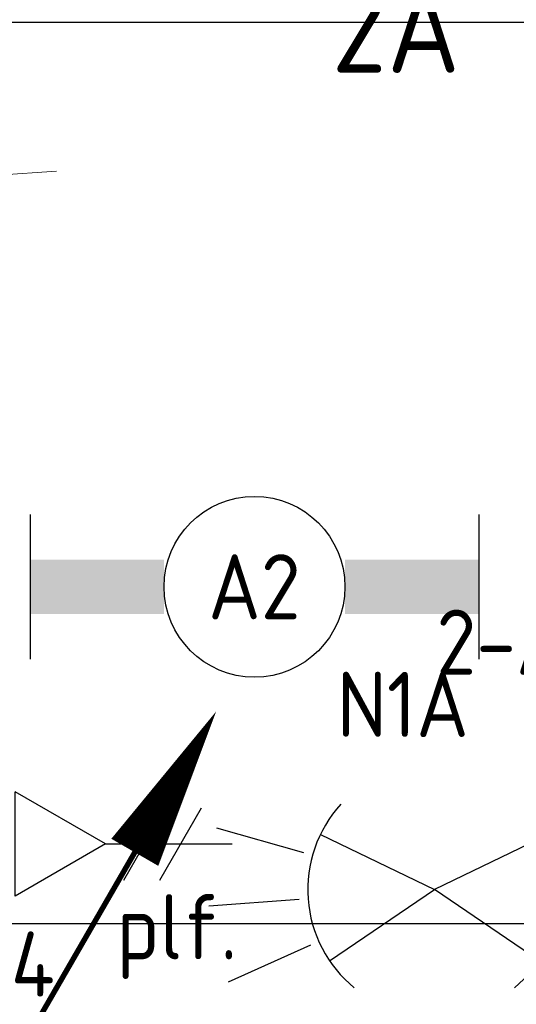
# Model space of a CAD drawing. Header units: millimetres. Extents: x -39149 to 267781, y -2340 to 58540.
# Tile 226 of 244: x 43393 to 44766, y 36789 to 39512. Entities that reach past the tile are written whole.
import ezdxf
from ezdxf.enums import TextEntityAlignment as Align

# ---------------------------------------------------------------- set-up
doc = ezdxf.new("R2010")
doc.units = ezdxf.units.MM
doc.header["$LTSCALE"] = 100
doc.header["$MEASUREMENT"] = 0
doc.linetypes.add('B0701', pattern=[46.823999, 31.199999, -15.624])
for name, color, linetype in [('AL$1A---_ALGEMEEN--bestaand', 9, 'Continuous'), ('EL6122--_L', 4, 'Continuous'), ('EL6131--_KG', 3, 'Continuous'), ('EL6221--_KRACHT_400', 3, 'Continuous'), ('EL6222--_KRACHT_230', 3, 'Continuous'), ('EL6311--_LICHT_BINNEN', 3, 'Continuous'), ('EL6441--_DATACOM', 3, 'Continuous'), ('EL6511--_BRANDMELD', 3, 'Continuous'), ('handhaven - AL$1A---_ALGEMEEN', 8, 'Continuous'), ('I-BEV', 7, 'Continuous'), ('T Maatvoering 1_ 50', 7, 'Continuous')]:
    doc.layers.add(name, color=color, linetype=linetype)
doc.styles.add('buro-012', font='isocp.shx', dxfattribs={"height": 120})
doc.styles.add('BURO-018', font='isocp.shx', dxfattribs={"height": 180})
doc.styles.add('BURO-025', font='isocp.shx', dxfattribs={"height": 250})
doc.styles.add('STABICAD-012', font='ISOCP.SHX', dxfattribs={"height": 1.2})
doc.styles.add('STABICAD-018', font='ISOCP.SHX', dxfattribs={"height": 1.8})

# ---------------------------------------------------------------- blocks, each defined once
blk = doc.blocks.new('*U1813')
at = {"layer": 'handhaven - AL$1A---_ALGEMEEN', "color": 0, "linetype": 'Continuous'}
for p, q in [((-6.2, 2), (-6.2, -2)), ((6.2, 2), (6.2, -2))]:
    blk.add_line(p, q, dxfattribs=at)
blk.add_circle((0, 0), 2.5, dxfattribs=at)
for points in [[(-2.5, 0.75), (-6.2, 0.75), (-2.5, -0.75), (-6.2, -0.75)], [(2.5, 0.75), (6.2, 0.75), (2.5, -0.75), (6.2, -0.75)]]:
    blk.add_solid(points, dxfattribs=at)
at = {"layer": 'handhaven - AL$1A---_ALGEMEEN', "color": 0, "linetype": 'Continuous', "style": 'BURO-018'}
for tag, p in [('CIRCUIT', (0, 5)), ('PANEL', (0, 5)), ('SUBCIRCUIT', (4.5, 5)), ('LIGHTFIXTURECODE', (0, 0)), ('SWITCHCODE', (4.5, -3))]:
    blk.add_attdef(tag, text='', height=1.8, dxfattribs=at).set_placement(p, align=Align.MIDDLE)
blk = doc.blocks.new('*U1874')
at = {"layer": 'handhaven - AL$1A---_ALGEMEEN', "color": 0, "linetype": 'Continuous'}
for p, q in [((-6.2, 2), (-6.2, -2)), ((6.2, 2), (6.2, -2))]:
    blk.add_line(p, q, dxfattribs=at)
blk.add_circle((0, 0), 2.5, dxfattribs=at)
for points in [[(-2.5, 0.75), (-6.2, 0.75), (-2.5, -0.75), (-6.2, -0.75)], [(2.5, 0.75), (6.2, 0.75), (2.5, -0.75), (6.2, -0.75)]]:
    blk.add_solid(points, dxfattribs=at)
at = {"layer": 'handhaven - AL$1A---_ALGEMEEN', "color": 0, "linetype": 'Continuous', "style": 'BURO-018'}
for tag, p in [('CIRCUIT', (0, 5)), ('PANEL', (0, 5)), ('SUBCIRCUIT', (4.5, 5)), ('LIGHTFIXTURECODE', (0, 0)), ('SWITCHCODE', (4.5, -3))]:
    blk.add_attdef(tag, text='', height=1.8, dxfattribs=at).set_placement(p, align=Align.MIDDLE)
blk = doc.blocks.new('7006')
at = {"layer": 'AL$1A---_ALGEMEEN--bestaand', "color": 0, "linetype": 'Continuous'}
for p in [(3.031, 1.75), (3.031, -1.75)]:
    blk.add_line(p, (0, 0), dxfattribs=at)
for points in [[(3.524, 1.283), (5.873, 2.138)], [(3.75, 0), (6.25, 0)], [(3.524, -1.283), (5.873, -2.138)]]:
    blk.add_lwpolyline(points, dxfattribs=at)
blk.add_arc((0, 0), 3.5, 313.3985, 46.6015, dxfattribs=at)
blk = doc.blocks.new('E00153')
at = {"color": 0, "linetype": 'Continuous'}
for p, q in [((-1.443, 7), (1.443, 7)), ((0, 4.5), (-1.443, 7)), ((0, 4.5), (1.443, 7)), ((0, 4.5), (0, 1)), ((-1, 4), (1, 2.845)), ((-1, 3), (1, 1.845))]:
    blk.add_line(p, q, dxfattribs=at)
at = {"color": 7, "style": 'BURO-018'}
for tag, p in [('COMMENT1', (-6, 12)), ('COMMENT2', (6, 12)), ('DATACOM1', (-6, 9)), ('DATACOM2', (6, 9))]:
    blk.add_attdef(tag, text='', height=1.8, dxfattribs=at).set_placement(p, align=Align.MIDDLE)
at = {"color": 0, "style": 'BURO-018'}
blk.add_attdef('TEXT1', text='', height=1.8, dxfattribs=at).set_placement((2.5, 6), align=Align.MIDDLE)
at = {"color": 0, "linetype": 'Continuous', "style": 'BURO-018', "flags": 1}
blk.add_attdef('ARTICLECODE', text='', height=1.8, dxfattribs=at).set_placement((0, 0), align=Align.MIDDLE)
blk = doc.blocks.new('P6122003')
at = {"linetype": 'Continuous'}
blk.add_lwpolyline([(7.5, 12.99, 0, 1.5, 0), (5.25, 9.093, 1.5, 1.5, 0)], format="xyseb", dxfattribs=at)
at = {"linetype": 'Continuous', "const_width": 0.15}
blk.add_lwpolyline([(0, 0), (6.794, 11.768)], dxfattribs=at)
blk = doc.blocks.new('*X1918')
at = {"layer": 'AL$1A---_ALGEMEEN--bestaand', "color": 0, "linetype": 'Continuous'}
for p, q in [((159.6, 198.675), (159.6, 202.134)), ((159.8, 197.35), (159.8, 202.223)), ((160, 197.25), (160, 202.25)), ((160.2, 197.35), (160.2, 202.223)), ((160.4, 198.675), (160.4, 202.134)), ((159.4, 200.262), (159.4, 201.95)), ((160.6, 200.262), (160.6, 201.95)), ((159.6, 195.7), (159.6, 196.3)), ((159.8, 195.542), (159.8, 196.458)), ((160, 195.5), (160, 196.5)), ((160.2, 195.542), (160.2, 196.458)), ((160.4, 195.7), (160.4, 196.3))]:
    blk.add_line(p, q, dxfattribs=at)
blk = doc.blocks.new('1116A7')
at = {"layer": 'AL$1A---_ALGEMEEN--bestaand', "color": 0, "linetype": 'Continuous'}
for p, q in [((-2, -4), (-2, 4)), ((-2, 4), (2, 4)), ((2, 4), (2, -4)), ((-0.744, 2.406), (-0.248, -1.531)), ((0.744, 2.406), (0.248, -1.531)), ((2, -4), (-2, -4))]:
    blk.add_line(p, q, dxfattribs=at)
blk.add_circle((0, -3), 0.5, dxfattribs=at)
for centre, radius, start, end in [((0, 2.5), 0.75, 352.8192, 187.1808), ((0, -1.5), 0.25, 187.1808, 352.8192)]:
    blk.add_arc(centre, radius, start, end, dxfattribs=at)
blk.add_blockref('*X1918', (-160, -199), dxfattribs=at)
at = {"layer": 'AL$1A---_ALGEMEEN--bestaand', "color": 0, "linetype": 'Continuous', "style": 'BURO-018'}
blk.add_attdef('TEXT1', text='', height=1.8, dxfattribs=at).set_placement((0, 6.5), align=Align.MIDDLE)
at = {"layer": 'AL$1A---_ALGEMEEN--bestaand', "color": 0, "linetype": 'Continuous', "style": 'BURO-018', "flags": 1}
blk.add_attdef('ARTICLECODE', (0, 0), '', height=1.8, dxfattribs=at)
at = {"layer": 'EL6221--_KRACHT_400', "color": 1, "style": 'STABICAD-012'}
blk.add_attdef('FIREPROTECTION_PANEL', text='', height=1.8, dxfattribs=at).set_placement((716.247, 450.773), align=Align.MIDDLE)
at = {"layer": 'EL6222--_KRACHT_230', "color": 1, "style": 'STABICAD-018'}
for tag in ['FIREPROTECTION_HARDWARENUMBER', 'FIREPROTECTION_ZONE']:
    blk.add_attdef(tag, (0, 0), '', height=1.8, dxfattribs=at)
at = {"layer": 'EL6311--_LICHT_BINNEN', "color": 1, "style": 'STABICAD-018'}
blk.add_attdef('CODING2', (0, 0), '', height=1.8, dxfattribs=at)
at = {"layer": 'EL6441--_DATACOM', "color": 1, "style": 'STABICAD-018'}
blk.add_attdef('CODING1', (0, 0), '', height=1.8, dxfattribs=at)

msp = doc.modelspace()

# ---------------------------------------------------------------- linework, layer by layer
at = {"layer": 'EL6131--_KG'}
for p, q in [((43081.7, 39505.1), (46881.7, 39505.1)), ((57716.5, 37012.3), (39861.7, 37012.3)), ((57716.5, 37012.3), (39861.7, 37012.3))]:
    msp.add_line(p, q, dxfattribs=at)
at = {"layer": 'T Maatvoering 1_ 50', "color": 8, "linetype": 'B0701', "lineweight": 0}
msp.add_line((42206.8, 39003), (43495.3, 39093.2), dxfattribs=at)

# ---------------------------------------------------------------- block references
at = {"layer": 'EL6122--_L', "xscale": 100, "yscale": 100, "zscale": 100}
msp.add_blockref('P6122003', (43186.4, 36300.3), dxfattribs=at)
at = {"layer": 'EL6311--_LICHT_BINNEN', "linetype": 'Continuous'}
ref = msp.add_blockref('*U1874', (44066.6, 39795), dxfattribs=dict(at, xscale=100, yscale=100, zscale=100))
ref.add_attrib('LIGHTFIXTURECODE', 'A2', dxfattribs={"layer": '0', "linetype": 'ByBlock', "height": 250, "style": 'BURO-025'}).set_placement((44066.6, 39795), align=Align.MIDDLE)
ref.add_attrib('CIRCUIT', '2A', dxfattribs={"layer": '0', "linetype": 'ByBlock', "height": 250, "style": 'BURO-025'}).set_placement((44433, 39489.6), align=Align.MIDDLE)
ref = msp.add_blockref('*U1813', (44042.2, 37943.7), dxfattribs=dict(at, xscale=100, yscale=100, zscale=100))
ref.add_attrib('LIGHTFIXTURECODE', 'A2', dxfattribs={"layer": '0', "color": 3, "linetype": 'ByBlock', "height": 180, "style": 'BURO-018'}).set_placement((44042.2, 37943.7), align=Align.MIDDLE)
ref.add_attrib('CIRCUIT', 'N1A', dxfattribs={"layer": '0', "color": 3, "linetype": 'ByBlock', "height": 180, "style": 'BURO-018'}).set_placement((44452.2, 37618.5), align=Align.MIDDLE)
at = {"layer": 'EL6441--_DATACOM', "linetype": 'Continuous'}
ref = msp.add_blockref('E00153', (44080.7, 37232.7), dxfattribs=dict(at, xscale=100, yscale=100, zscale=100, rotation=90))
ref.add_attrib('ARTICLECODE', 'plf.', dxfattribs={"layer": '0', "color": 3, "linetype": 'ByBlock', "height": 180, "style": 'BURO-018'}).set_placement((43827.7, 36977.1), align=Align.MIDDLE)
ref.add_attrib('DATACOM1', 'N.0.2.33/34', dxfattribs={"layer": '0', "color": 1, "linetype": 'ByBlock', "height": 180, "style": 'BURO-018'}).set_placement((42949, 36900.8), align=Align.MIDDLE)
ref.add_attrib('TEXT1', 'D', dxfattribs={"layer": '0', "color": 3, "linetype": 'ByBlock', "height": 120, "style": 'buro-012'}).set_placement((43193.1, 37246.1), align=Align.MIDDLE)
at = {"layer": 'EL6511--_BRANDMELD', "linetype": 'Continuous'}
ref = msp.add_blockref('1116A7', (45193.3, 37278), dxfattribs=dict(at, xscale=100, yscale=100))
ref.add_attrib('CODING1', '2-A1-34-3-11', dxfattribs={"layer": '0', "color": 1, "linetype": 'ByBlock', "height": 180, "style": 'STABICAD-018'}).set_placement((45189.1, 37790.8), align=Align.MIDDLE)
at = {"layer": 'I-BEV', "linetype": 'Continuous', "yscale": 100, "zscale": 100}
for xscale, rotation in [(100, 184.1894677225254), (100, 184.1894677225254), (-99.99999999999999, 175.8105322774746), (-100, 175.8105322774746)]:
    msp.add_blockref('7006', (44539.6, 37106.4), dxfattribs=dict(at, xscale=xscale, rotation=rotation))

doc.saveas('drawing.dxf')
